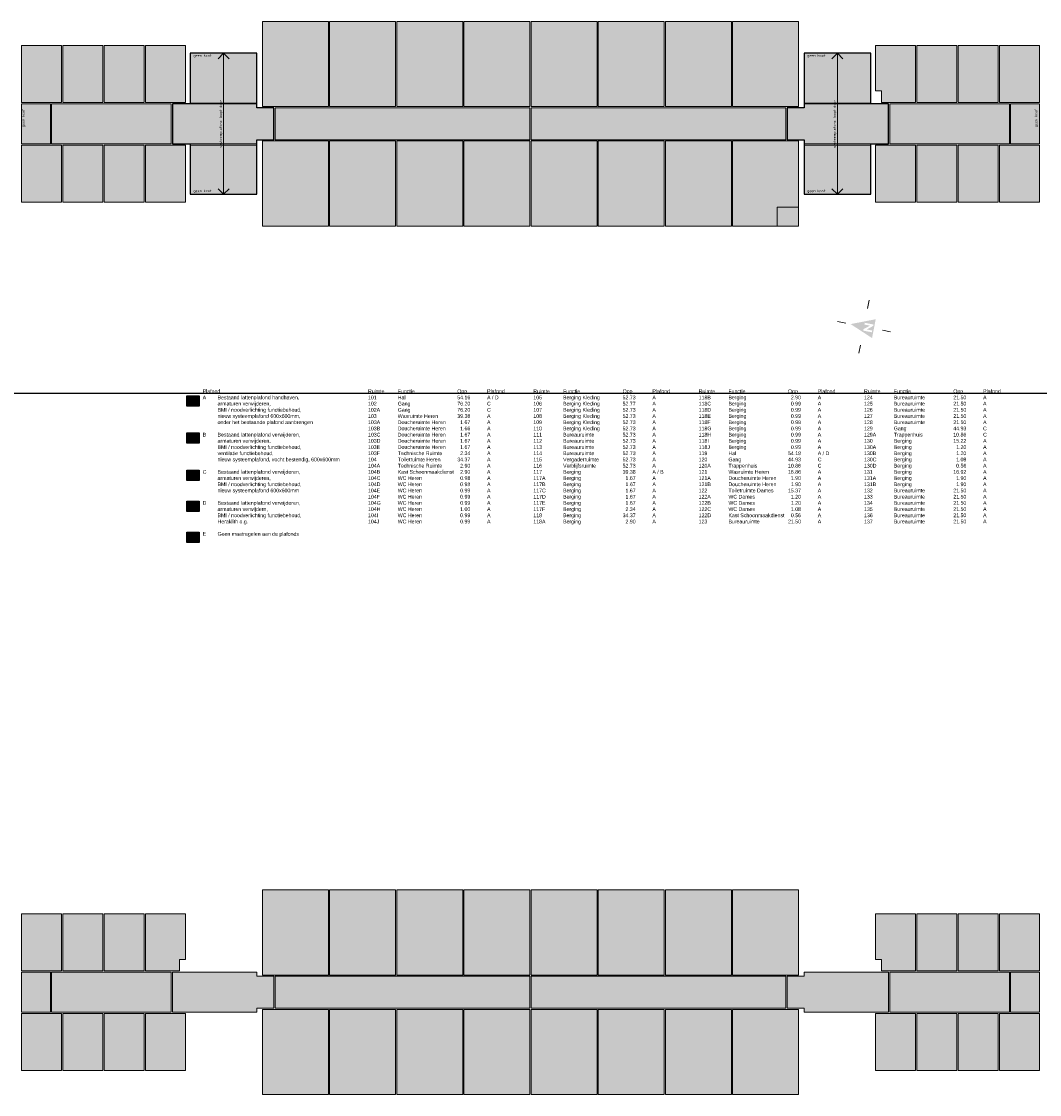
# Model space of a CAD drawing. Header units: millimetres. Extents: x 362177 to 5000048, y 157834 to 733119.
# Tile 142 of 152: x 1901528 to 2000048, y 291969 to 395759. Entities that reach past the tile are written whole.
import ezdxf
from ezdxf.enums import TextEntityAlignment as Align

# ---------------------------------------------------------------- set-up
doc = ezdxf.new("R2010")
doc.units = ezdxf.units.MM
doc.set_wipeout_variables(frame=1)
doc.layers.get('DEFPOINTS').update_dxf_attribs({"color": 255})
doc.layers.add('A--T$1A-_F123-_0_18MM', color=1, linetype='Continuous')
doc.layers.add('X-L0_C_plafondafwerking', color=7, linetype='Continuous')
doc.layers.add('X-L0_C_afwerking', color=7, linetype='Continuous', lineweight=5)
doc.styles.add('DVD_VBC_Arial', font='arial.ttf')
doc.styles.add('T25', font='ISO3098.shx')

# ---------------------------------------------------------------- blocks, each defined once
blk = doc.blocks.new('DVDVB_05_-S-_noordpijl1191')
at = {"color": 7, "linetype": 'Continuous', "lineweight": 13}
for p, q in [((0, 13.04), (0, 9.04)), ((-13.04, -0.01), (-9.04, -0.01)), ((13.04, -0.01), (9.04, -0.01)), ((0, -13.05), (0, -9.05))]:
    blk.add_line(p, q, dxfattribs=at)
at = {"color": 7, "linetype": 'Continuous', "lineweight": 0, "extrusion": (0, 0, -1)}
blk.add_solid([(4.64, -4.86), (0, 6.62), (-4.64, -4.86)], dxfattribs=at)
blk.add_wipeout([(-1.92, 0), (-1.2, 0), (1.06, -2.75), (1.06, 0), (1.92, 0), (1.92, -4.27), (1.21, -4.27), (-1.06, -1.51), (-1.06, -4.27), (-1.92, -4.27)])

msp = doc.modelspace()

# ---------------------------------------------------------------- hatches: boundary and pattern name
at = {"layer": 'X-L0_C_plafondafwerking', "transparency": 33554559}
h = msp.add_hatch(color=51, dxfattribs=at)
h.dxf.hatch_style = 1
h.paths.add_polyline_path([(1931228, 395759), (1924846, 395759), (1924846, 387524), (1931228, 387524)])
h = msp.add_hatch(color=51, dxfattribs=at)
h.dxf.hatch_style = 1
h.paths.add_polyline_path([(1931348, 387525), (1937733, 387525), (1937733, 395759), (1931348, 395759)])
h = msp.add_hatch(color=51, dxfattribs=at)
h.dxf.hatch_style = 1
h.paths.add_polyline_path([(1944228, 395759), (1937848, 395759), (1937848, 387524), (1944228, 387524)])
h = msp.add_hatch(color=51, dxfattribs=at)
h.dxf.hatch_style = 1
h.paths.add_polyline_path([(1944348, 387524), (1950728, 387524), (1950728, 395759), (1944348, 395759)])
h = msp.add_hatch(color=51, dxfattribs=at)
h.dxf.hatch_style = 1
h.paths.add_polyline_path([(1957228, 395759), (1950848, 395759), (1950848, 387524), (1957228, 387524)])
h = msp.add_hatch(color=51, dxfattribs=at)
h.dxf.hatch_style = 1
h.paths.add_polyline_path([(1963728, 395759), (1957348, 395759), (1957348, 387524), (1963728, 387524)])
h = msp.add_hatch(color=51, dxfattribs=at)
h.dxf.hatch_style = 1
h.paths.add_polyline_path([(1963848, 387524), (1970228, 387524), (1970228, 395759), (1963848, 395759)])
h = msp.add_hatch(color=51, dxfattribs=at)
h.dxf.hatch_style = 1
h.paths.add_polyline_path([(1970348, 387524), (1976727, 387524), (1976727, 395759), (1970348, 395759)])
h = msp.add_hatch(color=51, dxfattribs=at)
h.dxf.hatch_style = 1
h.paths.add_polyline_path([(1905408, 393434), (1901528, 393434), (1901528, 387924), (1905408, 387924)])
h = msp.add_hatch(color=51, dxfattribs=at)
h.dxf.hatch_style = 1
h.paths.add_polyline_path([(1909408, 393434), (1905528, 393434), (1905528, 387924), (1909408, 387924)])
h = msp.add_hatch(color=51, dxfattribs=at)
h.dxf.hatch_style = 1
h.paths.add_polyline_path([(1909528, 387924), (1913408, 387924), (1913408, 393434), (1909528, 393434)])
h = msp.add_hatch(color=51, dxfattribs=at)
h.dxf.hatch_style = 1
h.paths.add_polyline_path([(1913528, 387924), (1917408, 387924), (1917408, 393434), (1913528, 393434)])
h = msp.add_hatch(color=51, dxfattribs=at)
h.dxf.hatch_style = 1
h.paths.add_polyline_path([(1988048, 393434), (1984168, 393434), (1984168, 389034), (1984748, 389034), (1984748, 387924), (1985548, 387924), (1988048, 387924)])
h = msp.add_hatch(color=51, dxfattribs=at)
h.dxf.hatch_style = 1
h.paths.add_polyline_path([(1988168, 387924), (1992048, 387924), (1992048, 393434), (1988168, 393434)])
h = msp.add_hatch(color=51, dxfattribs=at)
h.dxf.hatch_style = 1
h.paths.add_polyline_path([(1992168, 387924), (1996048, 387924), (1996048, 393434), (1992168, 393434)])
h = msp.add_hatch(color=51, dxfattribs=at)
h.dxf.hatch_style = 1
h.paths.add_polyline_path([(2000048, 393434), (1996168, 393434), (1996168, 387924), (2000048, 387924)])
h = msp.add_hatch(color=51, dxfattribs=at)
h.dxf.hatch_style = 1
h.paths.add_polyline_path([(1917868, 387854), (1924308, 387854), (1924308, 392679), (1917868, 392679)])
h = msp.add_hatch(color=51, dxfattribs=at)
h.dxf.hatch_style = 1
h.paths.add_polyline_path([(1983708, 392679), (1977268, 392679), (1977268, 387854), (1983708, 387854)])
h = msp.add_hatch(color=103, dxfattribs=at)
h.dxf.hatch_style = 1
h.paths.add_polyline_path([(1904328, 387804), (1901528, 387804), (1901528, 383924), (1904328, 383924)])
h = msp.add_hatch(color=103, dxfattribs=at)
h.dxf.hatch_style = 1
h.paths.add_polyline_path([(1916028, 383924), (1916028, 387804), (1904448, 387804), (1904448, 383924)])
h = msp.add_hatch(color=131, dxfattribs=at)
h.dxf.hatch_style = 1
h.paths.add_polyline_path([(1924306, 383926.4), (1924306, 384320), (1925948, 384320), (1925948, 387404), (1924308, 387404), (1924308, 387804), (1916148, 387804), (1916148, 383924)])
h = msp.add_hatch(color=103, dxfattribs=at)
h.dxf.hatch_style = 1
h.paths.add_polyline_path([(1950728, 384314), (1950728, 387404), (1926068, 387404), (1926068, 384314)])
h = msp.add_hatch(color=103, dxfattribs=at)
h.dxf.hatch_style = 1
h.paths.add_polyline_path([(1975508, 384314), (1975508, 387404), (1950848, 387404), (1950848, 384314)])
h = msp.add_hatch(color=131, dxfattribs=at)
h.dxf.hatch_style = 1
h.paths.add_polyline_path([(1977268, 384314), (1977268, 383924), (1985428, 383924), (1985428, 387804), (1983708, 387804), (1977268, 387804), (1977268, 387404), (1975628, 387404), (1975628, 384314)])
h = msp.add_hatch(color=103, dxfattribs=at)
h.dxf.hatch_style = 1
h.paths.add_polyline_path([(1985548, 387804), (1985548, 383924), (1997128, 383924), (1997128, 387804)])
h = msp.add_hatch(color=103, dxfattribs=at)
h.dxf.hatch_style = 1
h.paths.add_polyline_path([(2000048, 387804), (1997248, 387804), (1997248, 383924), (2000048, 383924)])
h = msp.add_hatch(color=51, dxfattribs=at)
h.dxf.hatch_style = 1
h.paths.add_polyline_path([(1924848, 375969), (1931228, 375969), (1931228, 384204), (1924848, 384204)])
h = msp.add_hatch(color=51, dxfattribs=at)
h.dxf.hatch_style = 1
h.paths.add_polyline_path([(1931348, 375969), (1937728, 375969), (1937728, 384204), (1931348, 384204)])
h = msp.add_hatch(color=51, dxfattribs=at)
h.dxf.hatch_style = 1
h.paths.add_polyline_path([(1944228, 384204), (1937848, 384204), (1937848, 375969), (1944228, 375969)])
h = msp.add_hatch(color=51, dxfattribs=at)
h.dxf.hatch_style = 1
h.paths.add_polyline_path([(1944348, 375969), (1950728, 375969), (1950728, 384204), (1944348, 384204)])
h = msp.add_hatch(color=51, dxfattribs=at)
h.dxf.hatch_style = 1
h.paths.add_polyline_path([(1957228, 384204), (1950848, 384204), (1950848, 375969), (1957228, 375969)])
h = msp.add_hatch(color=51, dxfattribs=at)
h.dxf.hatch_style = 1
h.paths.add_polyline_path([(1957348, 375969), (1963728, 375969), (1963728, 384204), (1957348, 384204)])
h = msp.add_hatch(color=51, dxfattribs=at)
h.dxf.hatch_style = 1
h.paths.add_polyline_path([(1963848, 375969), (1970228, 375969), (1970228, 384204), (1963848, 384204)])
h = msp.add_hatch(color=51, dxfattribs=at)
h.dxf.hatch_style = 1
h.paths.add_polyline_path([(1970348, 375969), (1974648, 375969), (1974648, 377784), (1976728, 377784), (1976728, 384204), (1970348, 384204)])
h = msp.add_hatch(color=51, dxfattribs=at)
h.dxf.hatch_style = 1
h.paths.add_polyline_path([(1905408, 383804), (1901528, 383804), (1901528, 378294), (1905408, 378294)])
h = msp.add_hatch(color=51, dxfattribs=at)
h.dxf.hatch_style = 1
h.paths.add_polyline_path([(1905528, 378294), (1909408, 378294), (1909408, 383804), (1905528, 383804)])
h = msp.add_hatch(color=51, dxfattribs=at)
h.dxf.hatch_style = 1
h.paths.add_polyline_path([(1913408, 383804), (1909528, 383804), (1909528, 378294), (1913408, 378294)])
h = msp.add_hatch(color=51, dxfattribs=at)
h.dxf.hatch_style = 1
h.paths.add_polyline_path([(1913528, 378294), (1917408, 378294), (1917408, 383804), (1913528, 383804)])
h = msp.add_hatch(color=51, dxfattribs=at)
h.dxf.hatch_style = 1
h.paths.add_polyline_path([(1924306.2, 383804), (1917868, 383804), (1917868, 379051), (1924308, 379051)])
h = msp.add_hatch(color=51, dxfattribs=at)
h.dxf.hatch_style = 1
h.paths.add_polyline_path([(1983708, 383804), (1977268, 383804), (1977268, 379049), (1983708, 379049)])
h = msp.add_hatch(color=51, dxfattribs=at)
h.dxf.hatch_style = 1
h.paths.add_polyline_path([(1984168, 378294), (1988048, 378294), (1988048, 383804), (1984168, 383804)])
h = msp.add_hatch(color=51, dxfattribs=at)
h.dxf.hatch_style = 1
h.paths.add_polyline_path([(1988168, 378294), (1992048, 378294), (1992048, 383804), (1988168, 383804)])
h = msp.add_hatch(color=51, dxfattribs=at)
h.dxf.hatch_style = 1
h.paths.add_polyline_path([(1996048, 383804), (1992168, 383804), (1992168, 378294), (1996048, 378294)])
h = msp.add_hatch(color=51, dxfattribs=at)
h.dxf.hatch_style = 1
h.paths.add_polyline_path([(1996168, 378294), (2000048, 378294), (2000048, 383804), (1996168, 383804)])
h = msp.add_hatch(color=31, dxfattribs=at)
h.dxf.hatch_style = 1
h.paths.add_polyline_path([(1974648, 377784), (1976728, 377784), (1976728, 375969), (1974648, 375969)])
h = msp.add_hatch(color=51, dxfattribs=at)
h.dxf.hatch_style = 1
h.paths.add_polyline_path([(1917535, 358560.7), (1918735, 358560.7), (1918735, 359560.7), (1917535, 359560.7)])
h = msp.add_hatch(color=31, dxfattribs=at)
h.dxf.hatch_style = 1
h.paths.add_polyline_path([(1917535, 355960.7), (1918735, 355960.7), (1918735, 354960.7), (1917535, 354960.7)])
h = msp.add_hatch(color=103, dxfattribs=at)
h.dxf.hatch_style = 1
h.paths.add_polyline_path([(1917535, 352360.7), (1918735, 352360.7), (1918735, 351360.7), (1917535, 351360.7)])
h = msp.add_hatch(color=131, dxfattribs=at)
h.dxf.hatch_style = 1
h.paths.add_polyline_path([(1917535, 349360.7), (1918735, 349360.7), (1918735, 348360.7), (1917535, 348360.7)])
h = msp.add_hatch(color=211, dxfattribs=at)
h.dxf.hatch_style = 1
h.paths.add_polyline_path([(1917535, 346360.7), (1918735, 346360.7), (1918735, 345360.7), (1917535, 345360.7)])
h = msp.add_hatch(color=31, dxfattribs=at)
h.dxf.hatch_style = 1
h.paths.add_polyline_path([(1931228, 303524), (1931228, 311759), (1924848, 311759), (1924848, 303524)])
h = msp.add_hatch(color=51, dxfattribs=at)
h.dxf.hatch_style = 1
h.paths.add_polyline_path([(1931348, 303524), (1937733, 303524), (1937733, 311759), (1931348, 311759)])
h = msp.add_hatch(color=51, dxfattribs=at)
h.dxf.hatch_style = 1
h.paths.add_polyline_path([(1944228, 311759), (1937848, 311759), (1937848, 303524), (1944228, 303524)])
h = msp.add_hatch(color=51, dxfattribs=at)
h.dxf.hatch_style = 1
h.paths.add_polyline_path([(1944348, 303524), (1950728, 303524), (1950728, 311759), (1944348, 311759)])
h = msp.add_hatch(color=51, dxfattribs=at)
h.dxf.hatch_style = 1
h.paths.add_polyline_path([(1950848, 303524), (1957228, 303524), (1957228, 311759), (1950848, 311759)])
h = msp.add_hatch(color=51, dxfattribs=at)
h.dxf.hatch_style = 1
h.paths.add_polyline_path([(1963728, 311759), (1957348, 311759), (1957348, 303524), (1963728, 303524)])
h = msp.add_hatch(color=51, dxfattribs=at)
h.dxf.hatch_style = 1
h.paths.add_polyline_path([(1970228, 311759), (1963848, 311759), (1963848, 303524), (1970228, 303524)])
h = msp.add_hatch(color=31, dxfattribs=at)
h.dxf.hatch_style = 1
h.paths.add_polyline_path([(1970348, 303524), (1976728, 303524), (1976728, 311759), (1970348, 311759)])
h = msp.add_hatch(color=51, dxfattribs=at)
h.dxf.hatch_style = 1
h.paths.add_polyline_path([(1905408, 309434), (1901528, 309434), (1901528, 303924), (1905408, 303924)])
h = msp.add_hatch(color=51, dxfattribs=at)
h.dxf.hatch_style = 1
h.paths.add_polyline_path([(1909408, 309434), (1905528, 309434), (1905528, 303924), (1909408, 303924)])
h = msp.add_hatch(color=51, dxfattribs=at)
h.dxf.hatch_style = 1
h.paths.add_polyline_path([(1909528, 303924), (1913408, 303924), (1913408, 309434), (1909528, 309434)])
h = msp.add_hatch(color=51, dxfattribs=at)
h.dxf.hatch_style = 1
h.paths.add_polyline_path([(1913528, 303924), (1916828, 303924), (1916828, 305034), (1917408, 305034), (1917408, 309434), (1913528, 309434)])
h = msp.add_hatch(color=51, dxfattribs=at)
h.dxf.hatch_style = 1
h.paths.add_polyline_path([(1988048, 309434), (1984168, 309434), (1984168, 305034), (1984748, 305034), (1984748, 303924), (1988048, 303924)])
h = msp.add_hatch(color=51, dxfattribs=at)
h.dxf.hatch_style = 1
h.paths.add_polyline_path([(1988168, 303924), (1992048, 303924), (1992048, 309434), (1988168, 309434)])
h = msp.add_hatch(color=51, dxfattribs=at)
h.dxf.hatch_style = 1
h.paths.add_polyline_path([(1992168, 303924), (1996048, 303924), (1996048, 309434), (1992168, 309434)])
h = msp.add_hatch(color=51, dxfattribs=at)
h.dxf.hatch_style = 1
h.paths.add_polyline_path([(1996168, 303924), (2000048, 303924), (2000048, 309434), (1996168, 309434)])
h = msp.add_hatch(color=103, dxfattribs=at)
h.dxf.hatch_style = 1
h.paths.add_polyline_path([(1904328, 303804), (1901528, 303804), (1901528, 299924), (1904328, 299924)])
h = msp.add_hatch(color=103, dxfattribs=at)
h.dxf.hatch_style = 1
h.paths.add_polyline_path([(1916028, 299924), (1916028, 303804), (1904448, 303804), (1904448, 299924)])
h = msp.add_hatch(color=131, dxfattribs=at)
h.dxf.hatch_style = 1
h.paths.add_polyline_path([(1916148, 303804), (1916148, 299924), (1924311, 299924), (1924311, 300324), (1925948, 300324), (1925948, 303404), (1924318, 303404), (1924318, 303804)])
h = msp.add_hatch(color=103, dxfattribs=at)
h.dxf.hatch_style = 1
h.paths.add_polyline_path([(1950728, 300324), (1950728, 303404), (1926068, 303404), (1926068, 300324)])
h = msp.add_hatch(color=103, dxfattribs=at)
h.dxf.hatch_style = 1
h.paths.add_polyline_path([(1975508, 300324), (1975508, 303404), (1950848, 303404), (1950848, 300324)])
h = msp.add_hatch(color=131, dxfattribs=at)
h.dxf.hatch_style = 1
h.paths.add_polyline_path([(1985428, 299924), (1985428, 303804), (1977268, 303804), (1977268, 303404), (1975628, 303404), (1975628, 300324), (1977268, 300324), (1977268, 299924)])
h = msp.add_hatch(color=103, dxfattribs=at)
h.dxf.hatch_style = 1
h.paths.add_polyline_path([(1985548, 299924), (1997128, 299924), (1997128, 303804), (1985548, 303804)])
h = msp.add_hatch(color=103, dxfattribs=at)
h.dxf.hatch_style = 1
h.paths.add_polyline_path([(2000048, 303804), (1997248, 303804), (1997248, 299924), (2000048, 299924)])
h = msp.add_hatch(color=31, dxfattribs=at)
h.dxf.hatch_style = 1
h.paths.add_polyline_path([(1931228, 300204), (1924848, 300204), (1924848, 291969), (1931228, 291969)])
h = msp.add_hatch(color=51, dxfattribs=at)
h.dxf.hatch_style = 1
h.paths.add_polyline_path([(1937728, 300204), (1931348, 300204), (1931348, 291969), (1937728, 291969)])
h = msp.add_hatch(color=51, dxfattribs=at)
h.dxf.hatch_style = 1
h.paths.add_polyline_path([(1937848, 291969), (1944228, 291969), (1944228, 300204), (1937848, 300204)])
h = msp.add_hatch(color=51, dxfattribs=at)
h.dxf.hatch_style = 1
h.paths.add_polyline_path([(1944348, 291969), (1950728, 291969), (1950728, 300204), (1944348, 300204)])
h = msp.add_hatch(color=51, dxfattribs=at)
h.dxf.hatch_style = 1
h.paths.add_polyline_path([(1957228, 300204), (1950848, 300204), (1950848, 291969), (1957228, 291969)])
h = msp.add_hatch(color=51, dxfattribs=at)
h.dxf.hatch_style = 1
h.paths.add_polyline_path([(1957348, 300204), (1957348, 291969), (1963728, 291969), (1963728, 300204)])
h = msp.add_hatch(color=51, dxfattribs=at)
h.dxf.hatch_style = 1
h.paths.add_polyline_path([(1963848, 291969), (1970228, 291969), (1970228, 300204), (1963848, 300204)])
h = msp.add_hatch(color=31, dxfattribs=at)
h.dxf.hatch_style = 1
h.paths.add_polyline_path([(1976728, 300204), (1970348, 300204), (1970348, 291969), (1976728, 291969)])
h = msp.add_hatch(color=51, dxfattribs=at)
h.dxf.hatch_style = 1
h.paths.add_polyline_path([(1901528, 294294), (1905408, 294294), (1905408, 299804), (1901528, 299804)])
h = msp.add_hatch(color=51, dxfattribs=at)
h.dxf.hatch_style = 1
h.paths.add_polyline_path([(1909408, 299804), (1905528, 299804), (1905528, 294294), (1909408, 294294)])
h = msp.add_hatch(color=51, dxfattribs=at)
h.dxf.hatch_style = 1
h.paths.add_polyline_path([(1913408, 294294), (1913408, 299804), (1909528, 299804), (1909528, 294294)])
h = msp.add_hatch(color=51, dxfattribs=at)
h.dxf.hatch_style = 1
h.paths.add_polyline_path([(1913528, 294294), (1917408, 294294), (1917408, 299804), (1913528, 299804)])
h = msp.add_hatch(color=51, dxfattribs=at)
h.dxf.hatch_style = 1
h.paths.add_polyline_path([(1988048, 294294), (1988048, 299804), (1984168, 299804), (1984168, 294294)])
h = msp.add_hatch(color=51, dxfattribs=at)
h.dxf.hatch_style = 1
h.paths.add_polyline_path([(1992048, 294294), (1992048, 299804), (1988168, 299804), (1988168, 294294)])
h = msp.add_hatch(color=51, dxfattribs=at)
h.dxf.hatch_style = 1
h.paths.add_polyline_path([(1992168, 294294), (1996048, 294294), (1996048, 299804), (1992168, 299804)])
h = msp.add_hatch(color=51, dxfattribs=at)
h.dxf.hatch_style = 1
h.paths.add_polyline_path([(1996168, 294294), (2000048, 294294), (2000048, 299804), (1996168, 299804)])

# ---------------------------------------------------------------- linework, layer by layer
at = {"flags": 128}
for points in [[(1924308, 392679), (1917868, 392679), (1917868, 387804), (1916148, 387804), (1916148, 383924), (1917868, 383924), (1917868, 379051), (1924308, 379051), (1924306, 384320), (1925948, 384320), (1925948, 387404), (1924308, 387404)], [(1977268, 392679), (1977268, 387404), (1975628, 387404), (1975628, 384314), (1977268, 384314), (1977268, 379049), (1983708, 379049), (1983708, 383924), (1985428, 383924), (1985428, 387804), (1983708, 387804), (1983708, 392679)]]:
    msp.add_lwpolyline(points, close=True, dxfattribs=at)
for points in [[(1917535, 359560.7), (1918735, 359560.7), (1918735, 358560.7), (1917535, 358560.7)], [(1917535, 355960.7), (1918735, 355960.7), (1918735, 354960.7), (1917535, 354960.7)], [(1917535, 352360.7), (1918735, 352360.7), (1918735, 351360.7), (1917535, 351360.7)], [(1917535, 349360.7), (1918735, 349360.7), (1918735, 348360.7), (1917535, 348360.7)], [(1917535, 346360.7), (1918735, 346360.7), (1918735, 345360.7), (1917535, 345360.7)]]:
    msp.add_lwpolyline(points, close=True)
at = {"layer": 'DEFPOINTS'}
msp.add_xline((570064, 359815), (1, 0), dxfattribs=at)
at = {"layer": 'X-L0_C_afwerking'}
for points in [[(1931228, 387524), (1924846, 387524), (1924846, 395759), (1931228, 395759)], [(1931348, 387525), (1937733, 387525), (1937733, 395759), (1931348, 395759)], [(1937848, 395759), (1944228, 395759), (1944228, 387524), (1937848, 387524)], [(1944348, 395759), (1950728, 395759), (1950728, 387524), (1944348, 387524)], [(1950848, 395759), (1957228, 395759), (1957228, 387524), (1950848, 387524)], [(1957348, 395759), (1963728, 395759), (1963728, 387524), (1957348, 387524)], [(1963848, 387524), (1970228, 387524), (1970228, 395759), (1963848, 395759)], [(1970348, 395759), (1976727, 395759), (1976727, 387524), (1970348, 387524)], [(1905528, 387924), (1909408, 387924), (1909408, 393434), (1905528, 393434)], [(1909528, 387924), (1913408, 387924), (1913408, 393434), (1909528, 393434)], [(1917408, 393434), (1913528, 393434), (1913528, 387924), (1917408, 387924)], [(1992048, 387924), (1988168, 387924), (1988168, 393434), (1992048, 393434)], [(1996048, 393434), (1992168, 393434), (1992168, 387924), (1996048, 387924)], [(2000048, 387924), (1996168, 387924), (1996168, 393434), (2000048, 393434)], [(1917868, 387854), (1924308, 387854), (1924308, 392679), (1917868, 392679)], [(1977268, 387854), (1983708, 387854), (1983708, 392679), (1977268, 392679)], [(1901528, 383924), (1904328, 383924), (1904328, 387804), (1901528, 387804)], [(1904448, 387804), (1916028, 387804), (1916028, 383924), (1904448, 383924)], [(1926068, 387404), (1950728, 387404), (1950728, 384314), (1926068, 384314)], [(1950848, 384314), (1975508, 384314), (1975508, 387404), (1950848, 387404)], [(1985548, 387804), (1997128, 387804), (1997128, 383924), (1985548, 383924)], [(1997248, 387804), (2000048, 387804), (2000048, 383924), (1997248, 383924)], [(1931228, 384204), (1924848, 384204), (1924848, 375969), (1931228, 375969)], [(1931348, 384204), (1937728, 384204), (1937728, 375969), (1931348, 375969)], [(1937848, 375969), (1944228, 375969), (1944228, 384204), (1937848, 384204)], [(1944348, 384204), (1950728, 384204), (1950728, 375969), (1944348, 375969)], [(1950848, 375969), (1957228, 375969), (1957228, 384204), (1950848, 384204)], [(1957348, 384204), (1963728, 384204), (1963728, 375969), (1957348, 375969)], [(1963848, 375969), (1970228, 375969), (1970228, 384204), (1963848, 384204)], [(1970348, 384204), (1976728, 384204), (1976728, 377784), (1974648, 377784), (1974648, 375969), (1970348, 375969)], [(1901528, 383804), (1905408, 383804), (1905408, 378294), (1901528, 378294)], [(1905528, 378294), (1909408, 378294), (1909408, 383804), (1905528, 383804)], [(1909528, 383804), (1913408, 383804), (1913408, 378294), (1909528, 378294)], [(1913528, 383804), (1917408, 383804), (1917408, 378294), (1913528, 378294)], [(1917868, 383804), (1924308, 383804), (1924308, 379051), (1917868, 379051)], [(1977268, 383804), (1983708, 383804), (1983708, 379049), (1977268, 379049)], [(1988048, 383804), (1984168, 383804), (1984168, 378294), (1988048, 378294)], [(1988168, 383804), (1992048, 383804), (1992048, 378294), (1988168, 378294)], [(1992168, 378294), (1996048, 378294), (1996048, 383804), (1992168, 383804)], [(1996168, 383804), (2000048, 383804), (2000048, 378294), (1996168, 378294)], [(1974648, 377784), (1976728, 377784), (1976728, 375969), (1974648, 375969)], [(1924848, 311759), (1931228, 311759), (1931228, 303524), (1924848, 303524)], [(1931348, 303524), (1937733, 303524), (1937733, 311759), (1931348, 311759)], [(1937848, 311759), (1944228, 311759), (1944228, 303524), (1937848, 303524)], [(1944348, 303524), (1950728, 303524), (1950728, 311759), (1944348, 311759)], [(1950848, 311759), (1957228, 311759), (1957228, 303524), (1950848, 303524)], [(1957348, 311759), (1963728, 311759), (1963728, 303524), (1957348, 303524)], [(1963848, 303524), (1970228, 303524), (1970228, 311759), (1963848, 311759)], [(1970348, 303524), (1976728, 303524), (1976728, 311759), (1970348, 311759)], [(1901528, 309434), (1905408, 309434), (1905408, 303924), (1901528, 303924)], [(1905528, 303924), (1909408, 303924), (1909408, 309434), (1905528, 309434)], [(1909528, 309434), (1913408, 309434), (1913408, 303924), (1909528, 303924)], [(1988168, 303924), (1992048, 303924), (1992048, 309434), (1988168, 309434)], [(1992168, 309434), (1996048, 309434), (1996048, 303924), (1992168, 303924)], [(1996168, 303924), (2000048, 303924), (2000048, 309434), (1996168, 309434)], [(1904328, 303804), (1901528, 303804), (1901528, 299924), (1904328, 299924)], [(1904448, 303804), (1916028, 303804), (1916028, 299924), (1904448, 299924)], [(1926068, 303404), (1950728, 303404), (1950728, 300324), (1926068, 300324)], [(1950848, 300324), (1975508, 300324), (1975508, 303404), (1950848, 303404)], [(1985548, 303804), (1997128, 303804), (1997128, 299924), (1985548, 299924)], [(1997248, 303804), (2000048, 303804), (2000048, 299924), (1997248, 299924)], [(1931228, 300204), (1924848, 300204), (1924848, 291969), (1931228, 291969)], [(1931348, 291969), (1937728, 291969), (1937728, 300204), (1931348, 300204)], [(1937848, 291969), (1944228, 291969), (1944228, 300204), (1937848, 300204)], [(1944348, 300204), (1950728, 300204), (1950728, 291969), (1944348, 291969)], [(1950848, 291969), (1957228, 291969), (1957228, 300204), (1950848, 300204)], [(1957348, 300204), (1963728, 300204), (1963728, 291969), (1957348, 291969)], [(1963848, 291969), (1970228, 291969), (1970228, 300204), (1963848, 300204)], [(1970348, 300204), (1976728, 300204), (1976728, 291969), (1970348, 291969)], [(1901528, 299804), (1905408, 299804), (1905408, 294294), (1901528, 294294)], [(1905528, 294294), (1909408, 294294), (1909408, 299804), (1905528, 299804)], [(1909528, 299804), (1913408, 299804), (1913408, 294294), (1909528, 294294)], [(1913528, 294294), (1917408, 294294), (1917408, 299804), (1913528, 299804)], [(1984168, 299804), (1988048, 299804), (1988048, 294294), (1984168, 294294)], [(1988168, 294294), (1992048, 294294), (1992048, 299804), (1988168, 299804)], [(1992168, 299804), (1996048, 299804), (1996048, 294294), (1992168, 294294)], [(1996168, 294294), (2000048, 294294), (2000048, 299804), (1996168, 299804)]]:
    msp.add_lwpolyline(points, close=True, dxfattribs=at)
at = {"layer": 'X-L0_C_afwerking', "flags": 128}
for points in [[(1901528, 393434), (1905408, 393434), (1905408, 387924), (1901528, 387924)], [(1985548, 387924), (1988048, 387924), (1988048, 393434), (1984168, 393434), (1984168, 389034), (1984748, 389034), (1984748, 387924)], [(1916148, 383924), (1924306, 383926.4), (1924306, 384320), (1925948, 384320), (1925948, 387404), (1924308, 387404), (1924308, 387804), (1916148, 387804)], [(1975628, 387404), (1975628, 384314), (1977268, 384314), (1977268, 383924), (1985428, 383924), (1985428, 387804), (1977268, 387804), (1977268, 387404)], [(1913528, 303924), (1916828, 303924), (1916828, 305034), (1917408, 305034), (1917408, 309434), (1913528, 309434)], [(1984748, 303924), (1984748, 305034), (1984168, 305034), (1984168, 309434), (1988048, 309434), (1988048, 303924)], [(1916148, 303804), (1924318, 303804), (1924318, 303404), (1925948, 303404), (1925948, 300324), (1924311, 300324), (1924311, 299924), (1916148, 299924)], [(1985428, 303804), (1977268, 303804), (1977268, 303404), (1975628, 303404), (1975628, 300324), (1977268, 300324), (1977268, 299924), (1985428, 299924)]]:
    msp.add_lwpolyline(points, close=True, dxfattribs=at)
for points in [[(1921088, 392679), (1920557.7, 392148.7)], [(1921088, 392679), (1921088, 379051)], [(1921088, 392679), (1921618.3, 392148.7)], [(1980488, 392679), (1979957.7, 392148.7)], [(1980488, 392679), (1981018.3, 392148.7)], [(1980488, 392679), (1980488, 379049)], [(1921088, 379049), (1920557.7, 379579.3)], [(1921088, 379049), (1921618.3, 379579.3)], [(1980488, 379049), (1979957.7, 379579.3)], [(1980488, 379049), (1981018.3, 379579.3)]]:
    msp.add_lwpolyline(points, dxfattribs=at)

# ---------------------------------------------------------------- block references
at = {"layer": 'X-L0_C_afwerking', "xscale": 200.0000000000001, "yscale": 200.0000000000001, "rotation": 79}
msp.add_blockref('DVDVB_05_-S-_noordpijl1191', (1983064, 366234), dxfattribs=at)

# ---------------------------------------------------------------- texts
at = {"char_height": 360, "attachment_point": 1, "style": 'DVD_VBC_Arial'}
for s, width, heights, insert in [('Plafond\\PA^IBestaand lattenplafond handhaven,\\P^Iarmaturen verwijderen,\\P^IBMI / noodverlichting functiebehoud,\\P^Inieuw systeemplafond 600x600mm,\\P^Ionder het bestaande plafond aanbrengen\\P\\PB^IBestaand lattenplafond verwijderen,\\P^Iarmaturen verwijderen,\\P^IBMI / noodverlichting functiebehoud,\\P^Iventilatie functiebehoud,\\P^Inieuw systeemplafond, vocht bestendig, 600x600mm\\P\\PC ^IBestaand lattenplafond verwijderen,\\P^Iarmaturen verwijderen,\\P^IBMI / noodverlichting functiebehoud,\\P^Inieuw systeemplafond 600x600mm\\P\\PD^IBestaand lattenplafond verwijderen,\\P^Iarmaturen verwijdern,\\P^IBMI / noodverlichting functiebehoud,\\P^IHeraklith o.g.\\P\\PE^IGeen maatregelen aan de plafonds', 13509.254, [0], (1919064, 360175)), ('Ruimte^IFunctie^I^I^IOpp.^I^IPlafond\\P101 ^I^IHal ^I^I^I^I54.16^I^IA / D\\P102 ^I^IGang ^I^I^I^I76.20^I^IC\\P102A ^I^IGang ^I^I^I^I76.20^I^IC\\P103 ^I^IWasruimte Heren ^I^I39.38^I^IA\\P103A ^I^IDoucheruimte Heren ^I  1.67^I^IA\\P103B ^I^IDoucheruimte Heren ^I  1.66^I^IA\\P103C ^I^IDoucheruimte Heren ^I  1.67^I^IA\\P103D ^I^IDoucheruimte Heren ^I  1.67^I^IA\\P103E ^I^IDoucheruimte Heren ^I  1.67^I^IA\\P103F ^I^ITechnische Ruimte ^I  2.34^I^IA\\P104 ^I^IToiletruimte Heren ^I^I34.37^I^IA\\P104A ^I^ITechnische Ruimte ^I  2.90^I^IA\\P104B ^I^IKast Schoonmaakdienst ^I  2.90^I^IA\\P104C ^I^IWC Heren ^I^I^I  0.98^I^IA\\P104D ^I^IWC Heren ^I^I^I  0.98^I^IA\\P104E ^I^IWC Heren ^I^I^I  0.99^I^IA\\P104F ^I^IWC Heren ^I^I^I  0.99^I^IA\\P104G ^I^IWC Heren ^I^I^I  0.99^I^IA\\P104H ^I^IWC Heren ^I^I^I  1.00^I^IA\\P104I ^I^IWC Heren ^I^I^I  0.99^I^IA\\P104J ^I^IWC Heren ^I^I^I  0.99^I^IA', 13843.335, [0], (1935064, 360175)), ('Ruimte^IFunctie^I^I^IOpp.^I^IPlafond\\P105 ^I^IBerging Kleding ^I^I52.73^I^IA\\P106 ^I^IBerging Kleding ^I^I52.77^I^IA\\P107 ^I^IBerging Kleding ^I^I52.73^I^IA\\P108 ^I^IBerging Kleding ^I^I52.73^I^IA\\P109 ^I^IBerging Kleding ^I^I52.73^I^IA\\P110 ^I^IBerging Kleding ^I^I52.73^I^IA\\P111 ^I^IBureauruimte ^I^I52.73^I^IA\\P112 ^I^IBureauruimte ^I^I52.73^I^IA\\P113 ^I^IBureauruimte ^I^I52.73^I^IA\\P114 ^I^IBureauruimte ^I^I52.73^I^IA\\P115 ^I^IVergaderruimte ^I^I52.73^I^IA\\P116 ^I^IVerblijfsruimte ^I^I52.73^I^IA\\P117 ^I^IBerging^I^I^I39.38^I^IA / B\\P117A ^I^IBerging^I^I ^I  1.67^I^IA\\P117B ^I^IBerging^I^I ^I  1.67^I^IA\\P117C ^I^IBerging^I^I ^I  1.67^I^IA\\P117D ^I^IBerging^I^I^I  1.67^I^IA\\P117E ^I^IBerging^I^I ^I  1.67^I^IA\\P117F ^I^IBerging^I^I ^I  2.34^I^IA\\P118 ^I^IBerging^I^I^I34.37^I^IA\\P118A ^I^IBerging^I^I ^I  2.90^I^IA', 13843.335, [0], (1951064, 360175)), ('Ruimte^IFunctie^I^I^IOpp.^I^IPlafond\\P118B ^I^IBerging^I^I^I  2.90^I^IA\\P118C ^I^IBerging^I^I^I  0.99^I^IA\\P118D ^I^IBerging^I^I^I  0.99^I^IA\\P118E ^I^IBerging ^I^I^I  0.99^I^IA\\P118F ^I^IBerging^I^I^I  0.99^I^IA\\P118G ^I^IBerging ^I^I^I  0.99^I^IA\\P118H ^I^IBerging^I^I^I  0.99^I^IA\\P118I ^I^IBerging ^I^I^I  0.99^I^IA\\P118J ^I^IBerging ^I^I^I  0.99^I^IA\\P119 ^I^IHal ^I^I^I^I54.18^I^IA / D\\P120 ^I^IGang ^I^I^I^I44.93^I^IC\\P120A ^I^ITrappenhuis ^I^I10.86^I^IC\\P121 ^I^IWasruimte Heren ^I^I16.86^I^IA\\P121A ^I^IDoucheruimte Heren ^I  1.90^I^IA\\P121B ^I^IDoucheruimte Heren ^I  1.90^I^IA\\P122 ^I^IToiletruimte Dames ^I15.37^I^IA\\P122A ^I^IWC Dames ^I^I^I  1.20^I^IA\\P122B ^I^IWC Dames ^I^I^I  1.20^I^IA\\P122C ^I^IWC Dames ^I^I^I  1.08^I^IA\\P122D ^I^IKast Schoonmaakdienst ^I  0.56^I^IA\\P123 ^I^IBureauruimte ^I^I21.50^I^IA', 14133.67, [13538], (1967064, 360175)), ('Ruimte^IFunctie^I^I^IOpp.^I^IPlafond\\P124 ^I^IBureauruimte ^I^I21.50^I^IA\\P125 ^I^IBureauruimte ^I^I21.50^I^IA\\P126 ^I^IBureauruimte ^I^I21.50^I^IA\\P127 ^I^IBureauruimte ^I^I21.50^I^IA\\P128 ^I^IBureauruimte ^I^I21.50^I^IA\\P129 ^I^IGang ^I^I^I^I44.93^I^IC\\P129A ^I^ITrappenhuis ^I^I10.86^I^IC\\P130 ^I^IBerging^I ^I^I15.22^I^IA\\P130A ^I^IBerging^I^I^I  1.20^I^IA\\P130B ^I^IBerging^I^I^I  1.20^I^IA\\P130C ^I^IBerging^I^I^I  1.08^I^IA\\P130D ^I^IBerging^I^I ^I  0.56^I^IA\\P131 ^I^IBerging^I ^I^I16.92^I^IA\\P131A ^I^IBerging^I^I ^I  1.90^I^IA\\P131B ^I^IBerging^I^I ^I  1.90^I^IA\\P132 ^I^IBureauruimte ^I^I21.50^I^IA\\P133 ^I^IBureauruimte ^I^I21.50^I^IA\\P134 ^I^IBureauruimte ^I^I21.50^I^IA\\P135 ^I^IBureauruimte ^I^I21.50^I^IA\\P136 ^I^IBureauruimte ^I^I21.50^I^IA\\P137 ^I^IBureauruimte ^I^I21.50^I^IA', 13843.335, [0], (1983064, 360175))]:
    msp.add_mtext_dynamic_manual_height_columns(s, width=width, gutter_width=12.5, heights=heights, dxfattribs=dict(at, insert=insert))
at = {"layer": 'A--T$1A-_F123-_0_18MM', "style": 'T25'}
for p in [(1918171.5, 392343.4), (1977571.5, 392343.4), (1918171.5, 379247.8), (1977571.5, 379247.8)]:
    msp.add_text('geen koof', height=250, dxfattribs=at).set_placement(p)
for p in [(1920838, 385865), (1980238, 385865)]:
    msp.add_text('systeemplafond loopt door', height=250, rotation=90, dxfattribs=at).set_placement(p, align=Align.MIDDLE)
for p in [(1901831.5, 385528.4), (1999829.3, 385528.4)]:
    msp.add_text('geen koof', height=250, rotation=90, dxfattribs=at).set_placement(p)

doc.saveas('drawing.dxf')
